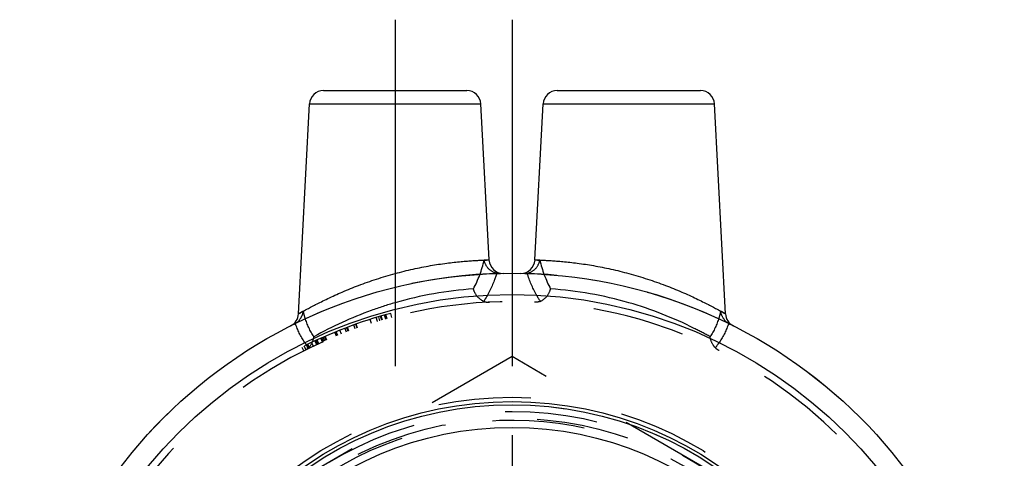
# Model space of a CAD drawing. Header units: millimetres. Extents: x 460.2 to 539.8, y 453.7 to 546.2.
# Tile 2 of 2: x 465.2 to 534.8, y 515.2 to 546.2. Entities that reach past the tile are written whole.
import ezdxf

# ---------------------------------------------------------------- set-up
doc = ezdxf.new("R2010")
doc.units = ezdxf.units.MM
doc.header["$LTSCALE"] = 65.185185
doc.linetypes.add('CENTER', pattern=[0.6, 0.375, -0.075, 0.075, -0.075])
doc.linetypes.add('HIDDEN', pattern=[0.2, 0.1, -0.1])
for name, color, linetype in [('ACHSEN_S', 7, 'CONTINUOUS'), ('FASEN', 7, 'CONTINUOUS'), ('KOERPER', 7, 'CONTINUOUS'), ('KONST.EL_MIT_GEO', 7, 'CONTINUOUS')]:
    doc.layers.add(name, color=color, linetype=linetype)

msp = doc.modelspace()

# ---------------------------------------------------------------- linework, layer by layer
at = {"layer": 'ACHSEN_S', "color": 2, "linetype": 'CENTER'}
msp.add_line((500, 546.159), (500, 453.737), dxfattribs=at)
at = {"layer": 'FASEN', "color": 7, "linetype": 'Continuous'}
for radius in [34.75, 33.25]:
    msp.add_circle((500, 493.509), radius, dxfattribs=at)
at = {"layer": 'KOERPER', "color": 2, "linetype": 'CENTER'}
msp.add_line((491.75, 546.159), (491.75, 520.203), dxfattribs=at)
at = {"layer": 'KOERPER', "color": 8, "linetype": 'HIDDEN'}
for radius in [34.75, 25.475]:
    msp.add_circle((500, 493.509), radius, dxfattribs=at)
at = {"layer": 'KOERPER', "color": 7, "linetype": 'Continuous'}
msp.add_circle((500, 493.509), 23.875, dxfattribs=at)
at = {"layer": 'KONST.EL_MIT_GEO', "color": 7, "linetype": 'Continuous'}
for p, q in [((486.699, 541.159), (496.801, 541.159)), ((503.199, 541.159), (513.301, 541.159)), ((484.924, 525.393), (485.7, 540.212)), ((485.7, 540.212), (497.8, 540.212)), ((498.377, 529.201), (497.8, 540.212)), ((501.623, 529.201), (502.2, 540.212)), ((502.2, 540.212), (514.3, 540.212)), ((515.076, 525.393), (514.3, 540.212))]:
    msp.add_line(p, q, dxfattribs=at)
at = {"layer": 'KONST.EL_MIT_GEO', "color": 8, "linetype": 'HIDDEN'}
for p, q in [((498.377, 529.202), (498.036, 529.193)), ((501.964, 529.193), (501.623, 529.202)), ((491.524, 525.144), (491.446, 525.433)), ((490.084, 524.722), (489.993, 525.008)), ((490.498, 524.851), (490.411, 525.138)), ((490.512, 524.855), (490.425, 525.142)), ((490.682, 524.906), (490.596, 525.193)), ((490.801, 524.941), (490.717, 525.229)), ((490.85, 524.955), (490.766, 525.243)), ((491.092, 525.025), (491.01, 525.313)), ((491.106, 525.029), (491.025, 525.317)), ((491.184, 525.05), (491.103, 525.339)), ((487.608, 523.825), (487.495, 524.102)), ((487.665, 523.848), (487.552, 524.126)), ((487.711, 523.867), (487.599, 524.145)), ((487.959, 523.965), (487.848, 524.244)), ((488.311, 524.103), (488.204, 524.383)), ((488.434, 524.149), (488.328, 524.43)), ((488.488, 524.17), (488.383, 524.45)), ((488.927, 524.331), (488.826, 524.613)), ((489.072, 524.382), (488.972, 524.665)), ((489.093, 524.39), (488.993, 524.673)), ((485.986, 523.11), (485.858, 523.381)), ((486.218, 523.218), (486.091, 523.49)), ((486.296, 523.254), (486.17, 523.527)), ((486.367, 523.287), (486.242, 523.56)), ((486.618, 523.401), (486.496, 523.675)), ((486.678, 523.427), (486.556, 523.701)), ((486.697, 523.436), (486.575, 523.71)), ((486.795, 523.479), (486.674, 523.754)), ((486.891, 523.521), (486.771, 523.796)), ((486.928, 523.538), (486.809, 523.813)), ((485.165, 523.043), (485.3, 522.775)), ((485.463, 522.856), (485.33, 523.125)), ((485.622, 522.935), (485.49, 523.204)), ((485.512, 523.215), (485.644, 522.945)), ((485.709, 522.977), (485.578, 523.247)), ((500, 522.377), (475, 507.943)), ((525, 507.943), (500, 522.377))]:
    msp.add_line(p, q, dxfattribs=at)
for radius in [26, 25, 24.519]:
    msp.add_circle((500, 493.509), radius, dxfattribs=at)
at = {"layer": 'KONST.EL_MIT_GEO', "color": 7, "linetype": 'Continuous'}
for radius in [25.7, 25.475]:
    msp.add_circle((500, 493.509), radius, dxfattribs=at)
for centre, start, end in [((486.699, 540.159), 89.99996, 177), ((496.801, 540.159), 3, 90.00004), ((503.199, 540.159), 89.99996, 177), ((513.301, 540.159), 3, 90.00004), ((499.375, 529.254), 183, 270.85408), ((500.625, 529.254), 269.14589, 357), ((483.925, 525.442), 296.72257, 357), ((516.075, 525.442), 183, 243.27743)]:
    msp.add_arc(centre, 1, start, end, dxfattribs=at)
at = {"layer": 'KONST.EL_MIT_GEO', "color": 8, "linetype": 'HIDDEN'}
for centre, radius, start, end in [((489.644, 531.149), 8.617, 332.37519, 346.87645), ((510.373, 531.156), 8.635, 193.13856, 207.6098), ((500, 493.509), 34.75, 91.00143, 116.72168), ((500, 493.509), 34.75, 63.27833, 88.99857), ((498.955, 501.366), 25.842, 93.71817, 106.18875), ((501.02, 501.223), 25.986, 73.84597, 86.2471), ((500, 493.509), 32.75, 0, 180), ((500, 493.509), 33.05, 105.00203, 116.67091), ((484.171, 525.618), 1.048, 296.21237, 301.09881), ((515.829, 525.618), 1.048, 238.89814, 243.78456), ((500, 493.509), 24.366, 47.28043, 206.82169)]:
    msp.add_arc(centre, radius, start, end, dxfattribs=at)
at = {"layer": 'KONST.EL_MIT_GEO', "color": 7, "linetype": 'Continuous'}
for points, knots in [([(491.75, 528.242), (492.169, 528.357), (492.998, 528.562), (494.214, 528.804), (495.184, 528.952), (495.905, 529.04), (496.391, 529.09), (496.831, 529.127), (497.223, 529.155), (497.561, 529.174), (497.843, 529.186), (498.041, 529.193), (498.169, 529.197), (498.242, 529.198), (498.297, 529.201), (498.342, 529.199), (498.358, 529.205), (498.378, 529.199), (498.377, 529.202)], [0, 0, 0, 0, 0.194202, 0.381216, 0.554022, 0.632954, 0.705839, 0.771947, 0.83063, 0.881299, 0.923462, 0.956694, 0.969859, 0.980673, 0.98911, 0.995154, 0.998788, 1, 1, 1, 1]), ([(501.623, 529.202), (501.623, 529.199), (501.641, 529.205), (501.658, 529.199), (501.703, 529.201), (501.758, 529.198), (501.831, 529.197), (501.959, 529.193), (502.157, 529.186), (502.439, 529.174), (502.777, 529.155), (503.169, 529.127), (503.609, 529.09), (504.095, 529.04), (504.816, 528.952), (505.786, 528.804), (507.002, 528.562), (507.831, 528.357), (508.25, 528.242)], [0, 0, 0, 0, 0.001212, 0.004847, 0.010891, 0.019328, 0.030142, 0.043307, 0.076537, 0.1187, 0.169366, 0.228048, 0.294155, 0.367039, 0.445971, 0.618777, 0.805794, 1, 1, 1, 1]), ([(484.924, 525.389), (484.922, 525.386), (484.945, 525.405), (484.961, 525.409), (485.012, 525.441), (485.071, 525.473), (485.152, 525.519), (485.29, 525.596), (485.502, 525.714), (485.8, 525.875), (486.153, 526.06), (486.557, 526.264), (487.181, 526.567), (488.054, 526.962), (489.199, 527.424), (490.443, 527.863), (491.308, 528.122), (491.75, 528.242)], [0, 0, 0, 0, 0.001404, 0.005598, 0.012544, 0.022201, 0.034502, 0.049356, 0.086348, 0.132341, 0.186435, 0.247751, 0.315442, 0.466879, 0.635067, 0.814638, 1, 1, 1, 1]), ([(508.25, 528.242), (508.692, 528.122), (509.557, 527.863), (510.801, 527.424), (511.778, 527.03), (512.501, 526.711), (512.993, 526.483), (513.443, 526.264), (513.847, 526.06), (514.2, 525.875), (514.498, 525.714), (514.71, 525.596), (514.848, 525.519), (514.928, 525.473), (514.988, 525.441), (515.038, 525.409), (515.056, 525.405), (515.077, 525.386), (515.076, 525.389)], [0, 0, 0, 0, 0.185358, 0.364927, 0.533112, 0.611266, 0.684554, 0.752244, 0.813559, 0.867653, 0.913646, 0.950639, 0.965494, 0.977795, 0.987453, 0.9944, 0.998595, 1, 1, 1, 1])]:
    msp.add_open_spline(points, degree=3, knots=knots, dxfattribs=at)
at = {"layer": 'KONST.EL_MIT_GEO', "color": 8, "linetype": 'HIDDEN'}
for points, knots in [([(498.925, 528.265), (498.702, 528.307), (498.286, 528.55), (498.075, 528.975), (498.036, 529.193)], [0, 0, 0, 0, 0.505508, 1, 1, 1, 1]), ([(501.075, 528.265), (501.298, 528.307), (501.714, 528.55), (501.925, 528.975), (501.964, 529.193)], [0, 0, 0, 0, 0.505508, 1, 1, 1, 1]), ([(498.925, 528.265), (498.872, 528.095), (498.633, 527.404), (498.3, 526.747), (498.004, 526.28)], [0, 0, 0, 0, 0.244299, 1, 1, 1, 1]), ([(501.996, 526.28), (501.895, 526.439), (501.524, 527.068), (501.235, 527.746), (501.075, 528.265)], [0, 0, 0, 0, 0.256953, 1, 1, 1, 1]), ([(498.004, 526.28), (497.827, 526.353), (497.511, 526.608), (497.329, 526.964), (497.279, 527.154)], [0, 0, 0, 0, 0.493829, 1, 1, 1, 1]), ([(501.996, 526.28), (502.173, 526.353), (502.489, 526.608), (502.671, 526.964), (502.721, 527.154)], [0, 0, 0, 0, 0.49383, 1, 1, 1, 1]), ([(491.75, 526.183), (491.184, 526.02), (489.21, 525.377), (487.314, 524.506), (486.016, 523.783)], [0, 0, 0, 0, 0.28381, 1, 1, 1, 1]), ([(498.004, 526.28), (498.035, 526.268), (498.168, 526.225), (498.31, 526.216), (498.415, 526.221)], [0, 0, 0, 0, 0.241227, 1, 1, 1, 1]), ([(501.996, 526.28), (501.965, 526.268), (501.832, 526.225), (501.69, 526.216), (501.585, 526.221)], [0, 0, 0, 0, 0.241227, 1, 1, 1, 1]), ([(513.984, 523.783), (513.616, 523.988), (511.782, 524.958), (509.837, 525.724), (508.25, 526.183)], [0, 0, 0, 0, 0.203476, 1, 1, 1, 1]), ([(484.713, 524.721), (484.864, 524.812), (485.12, 525.072), (485.242, 525.412), (485.267, 525.584)], [0, 0, 0, 0, 0.50425, 1, 1, 1, 1]), ([(485.267, 525.584), (485.218, 525.556), (485.132, 525.508), (485.034, 525.452), (484.976, 525.42), (484.948, 525.401), (484.929, 525.396), (484.924, 525.389)], [0, 0, 0, 0, 0.431486, 0.745513, 0.856453, 0.936011, 1, 1, 1, 1]), ([(486.016, 523.783), (485.746, 524.188), (485.475, 524.795), (485.305, 525.423), (485.267, 525.584)], [0, 0, 0, 0, 0.747403, 1, 1, 1, 1]), ([(514.733, 525.584), (514.695, 525.423), (514.525, 524.795), (514.254, 524.188), (513.984, 523.783)], [0, 0, 0, 0, 0.252595, 1, 1, 1, 1]), ([(515.076, 525.389), (515.075, 525.391), (515.066, 525.393), (515.052, 525.405), (515.023, 525.419), (514.966, 525.453), (514.868, 525.508), (514.782, 525.556), (514.733, 525.584)], [0, 0, 0, 0, 0.016045, 0.063966, 0.143518, 0.254456, 0.568495, 1, 1, 1, 1]), ([(515.287, 524.721), (515.136, 524.812), (514.88, 525.072), (514.758, 525.412), (514.733, 525.584)], [0, 0, 0, 0, 0.504251, 1, 1, 1, 1]), ([(485.652, 523.008), (485.545, 523.133), (485.149, 523.654), (484.866, 524.256), (484.713, 524.72)], [0, 0, 0, 0, 0.251997, 1, 1, 1, 1]), ([(515.287, 524.72), (515.134, 524.256), (514.851, 523.654), (514.455, 523.133), (514.348, 523.008)], [0, 0, 0, 0, 0.748001, 1, 1, 1, 1]), ([(485.652, 523.008), (485.702, 523.058), (485.885, 523.282), (485.987, 523.567), (486.016, 523.783)], [0, 0, 0, 0, 0.245758, 1, 1, 1, 1]), ([(514.348, 523.008), (514.298, 523.058), (514.115, 523.282), (514.013, 523.567), (513.984, 523.783)], [0, 0, 0, 0, 0.245756, 1, 1, 1, 1])]:
    msp.add_open_spline(points, degree=3, knots=knots, dxfattribs=at)
for points in [[(498.925, 528.265), (498.993, 528.252), (499.064, 528.247), (499.134, 528.249)], [(501.075, 528.265), (501.007, 528.252), (500.936, 528.247), (500.866, 528.249)], [(485.652, 523.008), (485.57, 522.925), (485.47, 522.86), (485.366, 522.808)], [(514.348, 523.008), (514.43, 522.925), (514.53, 522.86), (514.634, 522.808)]]:
    msp.add_open_spline(points, degree=3, dxfattribs=at)

doc.saveas('drawing.dxf')
